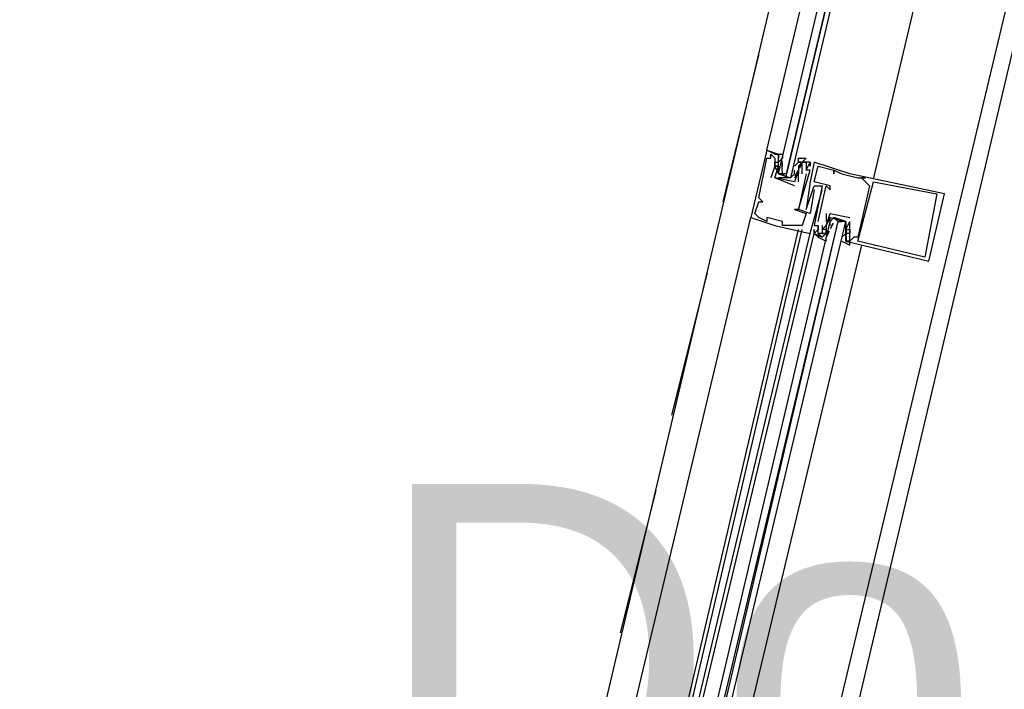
# Model space of a CAD drawing. Header units: feet. Extents: x -79 to 198, y -22 to 181.
# Tile 137 of 256: x 119.41 to 122.73, y 51.07 to 53.32. Entities that reach past the tile are written whole.
import ezdxf
from ezdxf.enums import TextEntityAlignment as Align

# ---------------------------------------------------------------- set-up
doc = ezdxf.new("R2010")
doc.units = ezdxf.units.FT
doc.layers.add('A-LINEA', color=7, linetype='CONTINUOUS')
doc.layers.add('A-NOMBRE-ESPACIO', color=2, linetype='CONTINUOUS')

msp = doc.modelspace()

# ---------------------------------------------------------------- linework, layer by layer
at = {"layer": 'A-LINEA'}
for p, q in [((122.68, 56.4844), (120.9333, 49.0978)), ((123.44, 56.2978), (121.68, 48.9244)), ((121.7867, 52.7111), (121.9067, 53.2044)), ((121.9333, 52.8844), (121.9333, 52.8844)), ((121.9333, 52.8578), (121.9333, 52.8578)), ((121.9467, 52.8711), (121.9467, 52.8711)), ((121.9467, 52.8578), (121.9467, 52.8578)), ((121.96, 52.8578), (121.96, 52.8578)), ((121.96, 52.8444), (121.96, 52.8444)), ((121.9733, 52.8711), (121.9733, 52.8711)), ((121.9733, 52.8578), (121.9733, 52.8578)), ((121.9867, 52.8578), (121.9733, 52.8444)), ((121.9733, 52.8444), (121.9733, 52.8444)), ((121.9865, 52.8346), (121.9855, 52.8465)), ((121.9859, 52.8293), (121.9856, 52.8476)), ((121.9867, 52.8444), (121.9867, 52.8444)), ((122.0267, 52.8311), (122.04, 52.8444)), ((122.04, 52.8444), (122.04, 52.8444)), ((122.0533, 52.8444), (122.0533, 52.8444)), ((122.0667, 52.8444), (122.0667, 52.8444)), ((122.08, 52.8444), (122.08, 52.8444)), ((122.08, 52.8444), (122.08, 52.8444)), ((122.0933, 52.8444), (122.0933, 52.8444)), ((121.96, 52.8311), (121.96, 52.8311)), ((121.96, 52.8311), (121.96, 52.8311)), ((121.9733, 52.8311), (121.9733, 52.8311)), ((121.9733, 52.8178), (121.9733, 52.8178)), ((121.9858, 52.8155), (121.9852, 52.8359)), ((121.9865, 52.808), (121.9855, 52.8198)), ((122.0267, 52.8311), (122.0267, 52.8311)), ((122.038, 52.815), (122.0284, 52.797)), ((122.04, 52.8311), (122.04, 52.8311)), ((122.04, 52.8178), (122.04, 52.8178)), ((122.04, 52.8178), (122.04, 52.8178)), ((122.0503, 52.8404), (122.0419, 52.8241)), ((122.0485, 52.8334), (122.0423, 52.8232)), ((122.0667, 52.8311), (122.0667, 52.8311)), ((122.0667, 52.8178), (122.0667, 52.8178)), ((122.0667, 52.8178), (122.0667, 52.8178)), ((122.08, 52.8311), (122.08, 52.8311)), ((122.08, 52.8178), (122.08, 52.8178)), ((122.1067, 52.8311), (122.1067, 52.8311)), ((122.16, 52.8178), (122.16, 52.8178)), ((122.16, 52.8178), (122.16, 52.8178)), ((121.9467, 52.7911), (121.9467, 52.7911)), ((121.96, 52.7911), (121.96, 52.7911)), ((121.96, 52.7911), (121.96, 52.7911)), ((122.0133, 52.7911), (121.9733, 52.7911)), ((121.9867, 52.8044), (122, 52.7911)), ((122.0267, 52.8044), (122.0267, 52.8044)), ((122.0267, 52.7778), (122.0267, 52.7778)), ((122.0267, 52.7778), (122.0267, 52.7778)), ((122.0352, 52.8067), (122.0289, 52.7965)), ((122.04, 52.7778), (122.04, 52.8044)), ((122.04, 52.8044), (122.04, 52.8044)), ((122.04, 52.7778), (122.04, 52.7778)), ((122.0533, 52.8044), (122.0533, 52.8044)), ((122.0667, 52.8044), (122.0667, 52.8044)), ((122.08, 52.7778), (122.08, 52.7778)), ((122.0933, 52.7778), (122.0933, 52.7778)), ((122.16, 52.8044), (122.16, 52.8044)), ((122.1867, 52.8044), (122.1867, 52.8044)), ((122.2133, 52.8044), (122.2133, 52.8044)), ((122.24, 52.7911), (122.24, 52.7911)), ((122.2533, 52.7911), (122.2533, 52.7911)), ((122.2667, 52.7911), (122.2667, 52.7911)), ((122.2667, 52.7778), (122.2667, 52.7778)), ((122.2933, 52.7778), (122.2933, 52.7778)), ((122.0267, 52.7644), (122.0267, 52.7644)), ((122.0933, 52.7644), (122.0933, 52.7644)), ((122.0933, 52.7511), (122.0933, 52.7511)), ((122.1067, 52.7511), (122.1067, 52.7511)), ((122.12, 52.7644), (122.12, 52.7644)), ((122.12, 52.7511), (122.12, 52.7511)), ((122.1333, 52.7644), (122.1333, 52.7644)), ((122.1467, 52.7644), (122.1467, 52.7644)), ((122.1467, 52.7511), (122.1467, 52.7511)), ((122.28, 52.7644), (122.28, 52.7644)), ((121.9067, 52.7244), (121.9067, 52.7244)), ((121.9067, 52.7111), (121.9067, 52.7111)), ((121.92, 52.7111), (121.92, 52.7111)), ((122.5067, 52.7378), (122.5067, 52.7378)), ((122.5333, 52.7378), (122.5333, 52.7378)), ((122.0267, 52.6844), (122.0267, 52.6844)), ((122.04, 52.6844), (122.04, 52.6844)), ((122.04, 52.6844), (122.04, 52.6844)), ((122.0667, 52.6844), (122.0667, 52.6844)), ((121.12, 49.4711), (121.88, 52.6578)), ((121.88, 52.6578), (121.88, 52.6578)), ((121.8933, 52.6711), (121.8933, 52.6711)), ((121.9067, 52.6578), (121.9067, 52.6578)), ((121.9333, 52.6578), (121.9333, 52.6578)), ((121.9333, 52.6444), (121.9333, 52.6444)), ((121.9867, 52.6444), (121.9867, 52.6444)), ((122.0667, 52.6711), (122.0667, 52.6711)), ((122.08, 52.6711), (122.08, 52.6711)), ((122.1067, 52.6444), (122.1067, 52.6444)), ((122.1333, 52.6711), (122.1333, 52.6444)), ((122.1333, 52.6711), (122.1333, 52.6711)), ((122.1333, 52.6444), (122.1333, 52.6444)), ((122.1467, 52.6711), (122.1467, 52.6711)), ((122.1467, 52.6711), (122.1467, 52.6711)), ((122.1467, 52.6444), (122.1467, 52.6444)), ((122.1733, 52.6444), (122.1867, 52.6444)), ((122.2, 52.6178), (122.2133, 52.6444)), ((122.2133, 52.6578), (122.2133, 52.6578)), ((122.2133, 52.6578), (122.2133, 52.6578)), ((122.2133, 52.6444), (122.2133, 52.6444)), ((121.2933, 49.4311), (122.04, 52.6178)), ((121.3067, 49.4311), (122.0533, 52.6178)), ((121.96, 52.6311), (121.96, 52.6311)), ((121.9867, 52.6311), (121.9867, 52.6311)), ((122.0133, 52.6311), (122.0133, 52.6311)), ((122.0533, 52.6311), (122.0533, 52.6311)), ((122.0933, 52.6311), (122.0933, 52.6311)), ((122.0933, 52.6178), (122.0933, 52.6178)), ((122.1067, 52.6311), (122.1067, 52.6311)), ((122.1067, 52.6311), (122.1067, 52.6311)), ((122.1067, 52.6178), (122.1067, 52.6178)), ((122.12, 52.6311), (122.12, 52.6311)), ((122.12, 52.6178), (122.12, 52.6178)), ((122.1333, 52.6311), (122.1333, 52.6311)), ((122.1333, 52.6311), (122.1333, 52.6311)), ((122.1333, 52.6178), (122.1333, 52.6178)), ((122.1333, 52.6044), (122.1333, 52.6178)), ((122.1364, 52.5952), (122.1448, 52.6114)), ((122.1382, 52.6022), (122.1444, 52.6124)), ((122.1467, 52.6178), (122.1467, 52.6178)), ((122.1486, 52.6206), (122.1583, 52.6385)), ((122.1515, 52.6289), (122.1577, 52.639)), ((122.2, 52.6311), (122.2, 52.6311)), ((122.2, 52.6178), (122.2, 52.6178)), ((122.2001, 52.6143), (122.2012, 52.6024)), ((122.2009, 52.6201), (122.2014, 52.5997)), ((122.2133, 52.6178), (122.2133, 52.6178)), ((122.2133, 52.6178), (122.2133, 52.6178)), ((121.32, 49.4311), (122.08, 52.6044)), ((121.3333, 49.4311), (122.0933, 52.6044)), ((122.08, 52.6044), (122.08, 52.6044)), ((122.0933, 52.6044), (122.0933, 52.6044)), ((122.0933, 52.6044), (122.0933, 52.6044)), ((122.0933, 52.6044), (122.0933, 52.6044)), ((122.0933, 52.6044), (122.0933, 52.6044)), ((122.0933, 52.6044), (122.0933, 52.6044)), ((122.1067, 52.6044), (122.1067, 52.6044)), ((122.12, 52.6044), (122.12, 52.6044)), ((122.12, 52.5911), (122.12, 52.5911)), ((122.1333, 52.6044), (122.1333, 52.6044)), ((122.2, 52.6044), (122.1867, 52.5911)), ((122.1867, 52.6044), (122.1867, 52.6044)), ((122.1867, 52.5911), (122.1867, 52.5911)), ((122.1867, 52.5911), (122.1867, 52.5911)), ((122.2, 52.6044), (122.2, 52.6044)), ((122.2, 52.5778), (122.2, 52.5778)), ((122.2001, 52.6009), (122.2012, 52.5891)), ((122.2008, 52.5929), (122.201, 52.5746)), ((122.2133, 52.6044), (122.2133, 52.6044)), ((122.2133, 52.5778), (122.2133, 52.5778)), ((122.2267, 52.5911), (122.2267, 52.5911)), ((122.24, 52.5911), (122.24, 52.5911)), ((122.24, 52.5778), (122.24, 52.5778)), ((122.2533, 52.5644), (121.4933, 49.3911)), ((122.4667, 52.5244), (122.4667, 52.5244)), ((122.48, 52.5111), (122.48, 52.5111)), ((121.6133, 51.9911), (121.7333, 52.4711)), ((121.44, 51.2578), (121.56, 51.7378))]:
    msp.add_line(p, q, dxfattribs=at)
for points in [[(117, 59.0311), (123.76, 57.4311), (119.84, 40.8844)], [(123.1467, 56.3644), (122.72, 54.5911), (122.2933, 52.7911)], [(121.96, 52.8711), (121.96, 52.8711), (121.9333, 52.8844), (122.36, 54.6711)], [(122.4533, 54.6444), (122.0133, 52.7911), (122, 52.7911), (122, 52.8044), (122.44, 54.6578), (122, 52.8044), (121.9867, 52.8044), (121.9733, 52.8044), (122.4133, 54.6578)], [(121.9333, 52.8844), (121.88, 52.6578), (121.96, 52.6311), (122.08, 52.6044), (122.12, 52.7511)], [(121.9333, 52.8844), (121.9733, 52.8711), (121.9733, 52.8578), (121.9733, 52.8578)], [(121.96, 52.8711), (121.96, 52.8711), (121.9333, 52.8844)], [(121.96, 52.8711), (121.96, 52.8711), (121.9333, 52.8844)], [(121.8933, 52.6711), (121.9067, 52.7111), (121.92, 52.7111), (121.9067, 52.7244), (121.9333, 52.8578), (121.9467, 52.8578), (121.9467, 52.8711), (121.96, 52.8578), (121.96, 52.8311), (121.96, 52.8311), (121.9467, 52.7911)], [(121.9733, 52.8044), (121.96, 52.8311), (121.9733, 52.8311), (121.96, 52.8311), (121.9733, 52.8311), (121.9733, 52.8578), (121.9733, 52.8711), (121.96, 52.8711), (121.9867, 52.8711), (121.9867, 52.8578)], [(122.04, 52.8311), (122.04, 52.8178), (122.0267, 52.7778), (121.96, 52.7911), (121.9733, 52.8311), (121.96, 52.8311), (121.96, 52.8444), (121.9733, 52.8444)], [(122.04, 52.8444), (122.04, 52.8578), (122.0667, 52.8578), (122.0533, 52.8444), (122.04, 52.8444), (122.0533, 52.8444), (122.04, 52.8311), (122.04, 52.8178), (122.04, 52.8044), (122.0267, 52.7911)], [(122.0933, 52.7511), (122.08, 52.6711), (122.04, 52.6844), (122.08, 52.8178), (122.0667, 52.8178), (122.08, 52.8444), (122.08, 52.8311), (122.08, 52.8444), (122.04, 52.8444), (122.04, 52.8444)], [(122.0533, 52.8044), (122.0533, 52.8444), (122.0667, 52.8444), (122.0667, 52.8311), (122.0667, 52.8178), (122.0667, 52.8178)], [(122.2, 52.5778), (122.48, 52.5111), (122.5333, 52.7378), (122.2133, 52.8044), (122.0933, 52.8444), (122.08, 52.7778), (122.0667, 52.6844), (122.0933, 52.7644), (122.12, 52.7644), (122.0933, 52.6311), (122.1067, 52.6311), (122.1067, 52.6178), (122.0933, 52.6044), (122.0933, 52.6178), (122.0933, 52.6044), (122.12, 52.5911), (122.1333, 52.6044), (122.1333, 52.6044)], [(121.9733, 52.8311), (121.9733, 52.8178), (121.9733, 52.8044), (122.0133, 52.7911), (122.0267, 52.8044), (122.0267, 52.8178)], [(122.1067, 52.6444), (122.1333, 52.7644), (122.1467, 52.7511), (122.1467, 52.7644), (122.0933, 52.7778), (122.1067, 52.8311), (122.16, 52.8178), (122.16, 52.8044), (122.16, 52.8178), (122.1867, 52.8044), (122.24, 52.7911), (122.2667, 52.7911), (122.2533, 52.7911), (122.2667, 52.7778), (122.28, 52.7644), (122.24, 52.5911), (122.2267, 52.5911), (122.2133, 52.5778), (122.2133, 52.6178), (122.2133, 52.6178), (122.2133, 52.6444)], [(122.0667, 52.8044), (122.04, 52.6844), (122.0267, 52.6844), (122.0667, 52.6711), (122.0533, 52.6311), (122.0133, 52.6311), (121.9867, 52.6311), (121.9867, 52.6444), (121.9333, 52.6578), (121.9333, 52.6444), (121.9067, 52.6578), (121.8933, 52.6711)], [(122.0267, 52.7644), (121.96, 52.7911), (121.96, 52.7911)], [(122.5067, 52.7378), (122.4667, 52.5244), (122.24, 52.5778), (122.2933, 52.7778), (122.5067, 52.7378)], [(121.3867, 49.4178), (122.1467, 52.6444), (122.16, 52.6578), (122.1733, 52.6444), (121.4, 49.4044)], [(121.4267, 49.4044), (122.2, 52.6444), (122.1867, 52.6444), (122.1733, 52.6444), (121.4133, 49.4044)], [(122.1467, 52.6578), (122.1333, 52.6311), (122.1333, 52.6044), (122.12, 52.6044), (122.1333, 52.6044), (122.12, 52.5911), (122.1067, 52.6044), (122.1067, 52.5911), (122.1333, 52.5778), (122.1333, 52.5911)], [(122.1333, 52.6178), (122.12, 52.6178), (122.1333, 52.6311), (122.1467, 52.6711), (122.2133, 52.6578)], [(122.1467, 52.6711), (122.1467, 52.6711), (122.2133, 52.6578), (122.2133, 52.6578)], [(122.1467, 52.6311), (122.1467, 52.6444), (122.1467, 52.6578), (122.2, 52.6444), (122.2, 52.6311), (122.2, 52.6178)], [(122.1867, 52.5778), (122.2133, 52.5644), (122.2133, 52.5778), (122.2, 52.5778), (122.2, 52.5911), (122.2, 52.6044), (122.2, 52.6178), (122.2, 52.6444), (122.16, 52.6578)], [(122.12, 52.6311), (122.12, 52.6044), (122.1067, 52.6044), (122.1067, 52.6311), (122.1067, 52.6311)], [(122.2, 52.6178), (122.2133, 52.6178), (122.2133, 52.6044), (122.2, 52.6044)], [(122.1067, 52.6044), (122.1067, 52.5911), (122.0933, 52.6044)], [(122.1067, 52.6044), (122.1067, 52.5911), (122.0933, 52.6044)], [(122.1067, 52.6044), (122.1067, 52.5911), (122.0933, 52.6044)]]:
    msp.add_lwpolyline(points, dxfattribs=at)

# ---------------------------------------------------------------- texts
at = {"layer": 'A-NOMBRE-ESPACIO'}
msp.add_text('Dorm. principal', height=1.2, dxfattribs=at).set_placement((126, 50.56), align=Align.CENTER)

doc.saveas('drawing.dxf')
